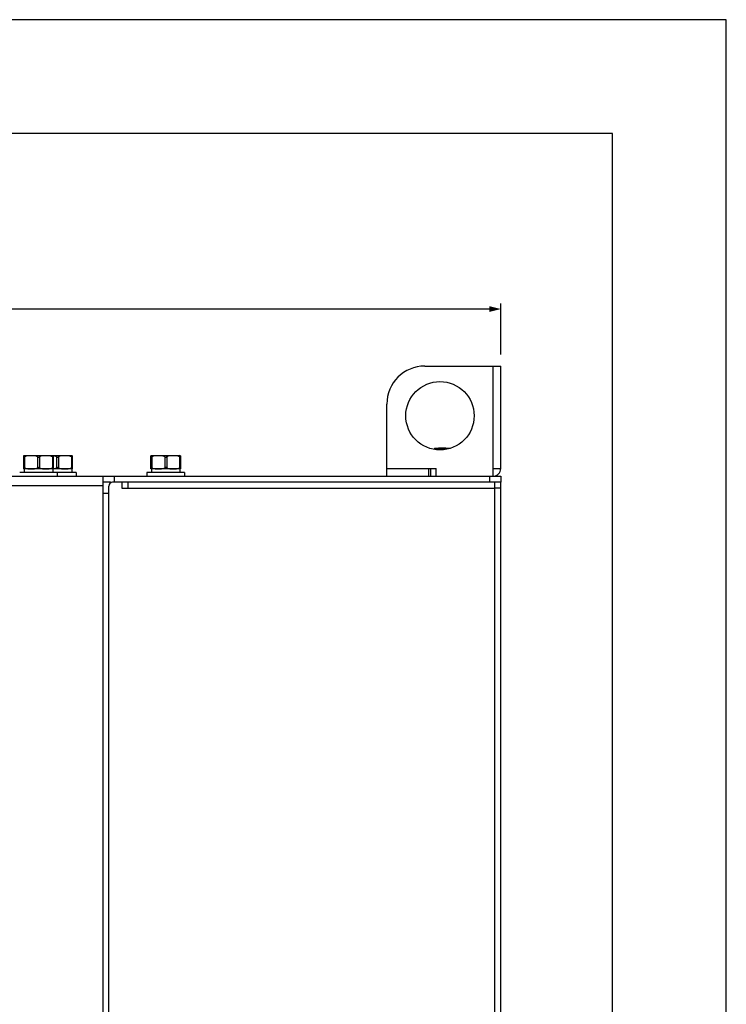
# Model space of a CAD drawing. Header units: millimetres. Extents: x 0 to 1700, y 17 to 1205.
# Tile 50 of 51: x 654 to 840, y 946 to 1205. Entities that reach past the tile are written whole.
import ezdxf

# ---------------------------------------------------------------- set-up
doc = ezdxf.new("R2010")
doc.units = ezdxf.units.MM
doc.header["$LTSCALE"] = 77.505185
doc.header["$PDMODE"] = 3
doc.header["$PDSIZE"] = 0.3125
doc.layers.get('0').update_dxf_attribs({"linetype": 'CONTINUOUS'})
doc.layers.get('Defpoints').update_dxf_attribs({"linetype": 'CONTINUOUS'})
doc.layers.add('DF', color=3, linetype='CONTINUOUS')
doc.styles.get("Standard").update_dxf_attribs({"font": 'arial.ttf'})
doc.dimstyles.new('DIMSTYLE_1', dxfattribs={"dimtxt": 10, "dimasz": 3, "dimexe": 1.5, "dimexo": 3, "dimgap": 2.5, "dimtad": 1, "dimdec": 1, "dimzin": 0, "dimdsep": 46, "dimtxsty": 'Standard', "dimblk": '_FILLED', "dimblk1": '_FILLED', "dimblk2": '_FILLED', "dimcen": 0.09, "dimadec": 1, "dimazin": 0, "dimtp": 0.1, "dimtm": 0.1, "dimtfac": 1, "dimtdec": 1, "dimtofl": 0, "dimtmove": 0, "dimatfit": 3, "dimldrblk": '_FILLED', "dimfxl": 1, "dimtolj": 1, "dimtzin": 0, "dimarcsym": 0})

# ---------------------------------------------------------------- blocks, each defined once
blk = doc.blocks.new('_FILLED')
at = {"color": 0, "linetype": 'ByBlock'}
blk.add_solid([(0, 0), (-1, 0.25), (-1, -0.25)], dxfattribs=at)
blk = doc.blocks.new('*D3')
at = {"color": 0, "linetype": 'Continuous', "lineweight": -2, "transparency": 16777216}
for p, q in [((500.62, 997.49), (500.62, 1130.78)), ((780.62, 1117.28), (780.62, 1130.78)), ((777.62, 1129.28), (503.62, 1129.28))]:
    blk.add_line(p, q, dxfattribs=at)
at = {"layer": 'Defpoints', "color": 0, "linetype": 'Continuous', "transparency": 16777216}
for p in [(500.62, 1129.28), (780.62, 1114.28), (500.62, 994.49)]:
    blk.add_point(p, dxfattribs=at)
at = {"color": 0, "linetype": 'Continuous', "lineweight": -2, "transparency": 16777216, "xscale": 3, "yscale": 3, "zscale": 3, "rotation": 180}
blk.add_blockref('_FILLED', (500.62, 1129.28), dxfattribs=at)
at = {"color": 0, "linetype": 'Continuous', "lineweight": -2, "transparency": 16777216, "xscale": 3, "yscale": 3, "zscale": 3}
blk.add_blockref('_FILLED', (780.62, 1129.28), dxfattribs=at)
at = {"color": 0, "linetype": 'Continuous', "transparency": 16777216, "insert": (640.8, 1145.12), "char_height": 10, "width": 10.0743, "attachment_point": 2, "line_spacing_factor": 0.9}
blk.add_mtext('\\A1;D', dxfattribs=at)

msp = doc.modelspace()

# ---------------------------------------------------------------- linework, layer by layer
for p, q in [((840, 1205.48), (0, 1205.48)), ((840, 17.48), (840, 1205.48))]:
    msp.add_line(p, q)
at = {"linetype": 'Continuous'}
for p, q in [((760.62, 1114.28), (780.62, 1114.28)), ((778.62, 1085.28), (778.62, 1114.28)), ((780.62, 1087.28), (780.62, 1114.28)), ((750.62, 1085.28), (750.62, 1104.28)), ((763.21, 1092.67), (763.37, 1092.68)), ((763.22, 1092.36), (763.22, 1092.67)), ((763.37, 1092.68), (767.4, 1092.68)), ((763.47, 1092.36), (763.47, 1092.32)), ((655.01, 1090.67), (655.17, 1090.68)), ((655.02, 1087.2), (655.02, 1090.67)), ((655.17, 1090.68), (662.67, 1090.68)), ((655.27, 1090.36), (655.27, 1087.5)), ((658.67, 1090.36), (658.67, 1087.5)), ((659.17, 1090.36), (659.17, 1087.5)), ((662.57, 1090.36), (662.57, 1087.5)), ((662.67, 1090.68), (667.67, 1090.68)), ((662.82, 1090.67), (662.67, 1090.68)), ((662.82, 1090.67), (662.82, 1087.2)), ((663.67, 1090.36), (663.67, 1087.5)), ((664.17, 1090.36), (664.17, 1087.5)), ((667.57, 1090.36), (667.57, 1087.5)), ((667.82, 1090.67), (667.67, 1090.68)), ((667.82, 1090.67), (667.82, 1087.2)), ((688.51, 1090.67), (688.67, 1090.68)), ((688.52, 1087.2), (688.52, 1090.67)), ((688.67, 1090.68), (696.17, 1090.68)), ((688.77, 1090.36), (688.77, 1087.5)), ((692.17, 1090.36), (692.17, 1087.5)), ((692.67, 1090.36), (692.67, 1087.5)), ((696.07, 1090.36), (696.07, 1087.5)), ((696.32, 1090.67), (696.17, 1090.68)), ((696.32, 1090.67), (696.32, 1087.2)), ((655.17, 1087.18), (655.01, 1087.2)), ((655.17, 1087.18), (655.17, 1086.23)), ((662.67, 1087.18), (655.17, 1087.18)), ((662.67, 1087.18), (662.82, 1087.2)), ((662.67, 1087.18), (662.67, 1086.23)), ((667.67, 1087.18), (662.67, 1087.18)), ((667.67, 1087.18), (667.82, 1087.2)), ((667.67, 1087.18), (667.67, 1086.23)), ((688.67, 1087.18), (688.51, 1087.2)), ((688.67, 1087.18), (688.67, 1086.23)), ((696.17, 1087.18), (688.67, 1087.18)), ((696.17, 1087.18), (696.32, 1087.2)), ((696.17, 1087.18), (696.17, 1086.23)), ((750.62, 1087.28), (763.62, 1087.28)), ((761.62, 1087.28), (761.62, 1085.28)), ((762.12, 1087.28), (762.12, 1085.28)), ((763.62, 1085.28), (763.62, 1087.28)), ((778.62, 1087.28), (780.62, 1087.28)), ((507.12, 1085.28), (675.82, 1085.28)), ((663.87, 1086.23), (653.97, 1086.23)), ((663.87, 1086.23), (663.87, 1085.28)), ((668.87, 1086.23), (663.87, 1086.23)), ((668.87, 1086.23), (668.87, 1085.28)), ((675.82, 1085.28), (675.82, 643.54)), ((675.82, 1085.28), (763.62, 1085.28)), ((678.82, 1085.28), (678.82, 1083.68)), ((687.47, 1086.23), (687.47, 1085.28)), ((697.37, 1086.23), (687.47, 1086.23)), ((697.37, 1086.23), (697.37, 1085.28)), ((763.62, 1085.28), (778.62, 1085.28)), ((777.62, 1085.28), (777.62, 1083.68)), ((778.62, 1085.28), (780.62, 1085.28)), ((780.62, 1085.28), (780.62, 1083.68)), ((506.32, 1082.78), (675.82, 1082.78)), ((677.89, 1083.68), (675.82, 1083.68)), ((677.42, 644.88), (677.42, 1082.68)), ((680.82, 1083.68), (678.42, 1083.68)), ((680.82, 1083.68), (680.82, 1082.08)), ((779.91, 1083.68), (680.82, 1083.68)), ((680.82, 1082.08), (779.02, 1082.08)), ((682.42, 1083.68), (682.42, 1082.08)), ((779.02, 643.28), (779.02, 1083.68)), ((780.62, 1082.08), (779.02, 1082.08)), ((780.62, 1083.68), (779.91, 1083.68)), ((780.62, 643.28), (780.62, 1083.68)), ((677.42, 1080.68), (675.82, 1080.68))]:
    msp.add_line(p, q, dxfattribs=at)
msp.add_circle((764.62, 1101.18), 9, dxfattribs=at)
for centre, radius, start, end in [((760.62, 1104.28), 10, 90, 180), ((763.41, 1092.36), 0.197, 179.9814, 182.9852), ((778.62, 1087.28), 2, 270, 360), ((678.42, 1082.68), 1, 90, 180)]:
    msp.add_arc(centre, radius, start, end, dxfattribs=at)
for points, knots in [([(763.42, 1092.33), (763.42, 1092.33), (763.44, 1092.34), (763.45, 1092.36), (763.47, 1092.36)], [0, 0, 0, 0, 0.244421, 1, 1, 1, 1]), ([(766.74, 1092.44), (766.62, 1092.51), (766.35, 1092.59), (765.93, 1092.65), (765.51, 1092.67), (765.1, 1092.67), (764.68, 1092.66), (764.26, 1092.63), (763.85, 1092.56), (763.58, 1092.45), (763.47, 1092.36)], [0, 0, 0, 0, 0.125863, 0.250534, 0.374966, 0.499362, 0.623763, 0.748235, 0.873134, 1, 1, 1, 1]), ([(655.02, 1090.36), (655.02, 1090.35), (655.02, 1090.33), (655.03, 1090.3), (655.05, 1090.27), (655.09, 1090.26), (655.13, 1090.27), (655.17, 1090.3), (655.22, 1090.33), (655.25, 1090.35), (655.27, 1090.36)], [0, 0, 0, 0, 0.107057, 0.205776, 0.296013, 0.388716, 0.505492, 0.651521, 0.818798, 1, 1, 1, 1]), ([(658.67, 1090.36), (658.55, 1090.45), (658.27, 1090.57), (657.84, 1090.64), (657.4, 1090.67), (656.97, 1090.67), (656.53, 1090.67), (656.1, 1090.64), (655.66, 1090.57), (655.39, 1090.45), (655.27, 1090.36)], [0, 0, 0, 0, 0.126642, 0.25137, 0.375714, 0.5, 0.624287, 0.74863, 0.873358, 1, 1, 1, 1]), ([(658.67, 1090.36), (658.7, 1090.34), (658.78, 1090.29), (658.87, 1090.26), (658.92, 1090.26)], [0, 0, 0, 0, 0.488605, 1, 1, 1, 1]), ([(658.92, 1090.26), (658.96, 1090.26), (659.05, 1090.29), (659.13, 1090.34), (659.17, 1090.36)], [0, 0, 0, 0, 0.511395, 1, 1, 1, 1]), ([(662.57, 1090.36), (662.45, 1090.45), (662.17, 1090.57), (661.74, 1090.64), (661.3, 1090.67), (660.87, 1090.67), (660.43, 1090.67), (660, 1090.64), (659.56, 1090.57), (659.29, 1090.45), (659.17, 1090.36)], [0, 0, 0, 0, 0.126614, 0.251342, 0.37569, 0.49998, 0.624271, 0.748619, 0.87335, 1, 1, 1, 1]), ([(662.57, 1090.36), (662.58, 1090.35), (662.62, 1090.33), (662.66, 1090.3), (662.71, 1090.27), (662.75, 1090.26), (662.78, 1090.27), (662.8, 1090.3), (662.81, 1090.33), (662.82, 1090.35), (662.82, 1090.36)], [0, 0, 0, 0, 0.181202, 0.348479, 0.494508, 0.611285, 0.703988, 0.794224, 0.892943, 1, 1, 1, 1]), ([(663.67, 1090.36), (663.55, 1090.45), (663.26, 1090.57), (662.96, 1090.62), (662.82, 1090.63)], [0, 0, 0, 0, 0.503753, 1, 1, 1, 1]), ([(663.67, 1090.36), (663.7, 1090.34), (663.78, 1090.29), (663.87, 1090.26), (663.92, 1090.26)], [0, 0, 0, 0, 0.488605, 1, 1, 1, 1]), ([(663.92, 1090.26), (663.96, 1090.26), (664.05, 1090.29), (664.13, 1090.34), (664.17, 1090.36)], [0, 0, 0, 0, 0.511395, 1, 1, 1, 1]), ([(667.57, 1090.36), (667.45, 1090.45), (667.17, 1090.57), (666.74, 1090.64), (666.3, 1090.67), (665.87, 1090.67), (665.43, 1090.67), (665, 1090.64), (664.56, 1090.57), (664.29, 1090.45), (664.17, 1090.36)], [0, 0, 0, 0, 0.126614, 0.251342, 0.37569, 0.49998, 0.624271, 0.748619, 0.87335, 1, 1, 1, 1]), ([(667.57, 1090.36), (667.58, 1090.35), (667.62, 1090.33), (667.66, 1090.3), (667.71, 1090.27), (667.75, 1090.26), (667.78, 1090.27), (667.8, 1090.3), (667.81, 1090.33), (667.82, 1090.35), (667.82, 1090.36)], [0, 0, 0, 0, 0.181202, 0.348479, 0.494508, 0.611285, 0.703988, 0.794224, 0.892943, 1, 1, 1, 1]), ([(688.52, 1090.36), (688.52, 1090.35), (688.52, 1090.33), (688.53, 1090.3), (688.55, 1090.27), (688.59, 1090.26), (688.63, 1090.27), (688.67, 1090.3), (688.72, 1090.33), (688.75, 1090.35), (688.77, 1090.36)], [0, 0, 0, 0, 0.107057, 0.205776, 0.296013, 0.388716, 0.505492, 0.651521, 0.818798, 1, 1, 1, 1]), ([(692.17, 1090.36), (692.05, 1090.45), (691.77, 1090.57), (691.34, 1090.64), (690.9, 1090.67), (690.47, 1090.67), (690.03, 1090.67), (689.6, 1090.64), (689.16, 1090.57), (688.89, 1090.45), (688.77, 1090.36)], [0, 0, 0, 0, 0.126642, 0.25137, 0.375714, 0.5, 0.624287, 0.74863, 0.873358, 1, 1, 1, 1]), ([(692.17, 1090.36), (692.2, 1090.34), (692.28, 1090.29), (692.37, 1090.26), (692.42, 1090.26)], [0, 0, 0, 0, 0.488605, 1, 1, 1, 1]), ([(692.42, 1090.26), (692.46, 1090.26), (692.55, 1090.29), (692.63, 1090.34), (692.67, 1090.36)], [0, 0, 0, 0, 0.511395, 1, 1, 1, 1]), ([(696.07, 1090.36), (695.95, 1090.45), (695.67, 1090.57), (695.24, 1090.64), (694.8, 1090.67), (694.37, 1090.67), (693.93, 1090.67), (693.5, 1090.64), (693.06, 1090.57), (692.79, 1090.45), (692.67, 1090.36)], [0, 0, 0, 0, 0.126614, 0.251342, 0.37569, 0.49998, 0.624271, 0.748619, 0.87335, 1, 1, 1, 1]), ([(696.07, 1090.36), (696.08, 1090.35), (696.12, 1090.33), (696.16, 1090.3), (696.21, 1090.27), (696.25, 1090.26), (696.28, 1090.27), (696.3, 1090.3), (696.31, 1090.33), (696.32, 1090.35), (696.32, 1090.36)], [0, 0, 0, 0, 0.181202, 0.348479, 0.494508, 0.611285, 0.703988, 0.794224, 0.892943, 1, 1, 1, 1]), ([(655.27, 1087.5), (655.25, 1087.52), (655.22, 1087.54), (655.17, 1087.57), (655.13, 1087.6), (655.09, 1087.61), (655.05, 1087.6), (655.03, 1087.57), (655.02, 1087.54), (655.02, 1087.52), (655.02, 1087.5)], [0, 0, 0, 0, 0.181202, 0.348479, 0.494508, 0.611285, 0.703988, 0.794224, 0.892943, 1, 1, 1, 1]), ([(655.27, 1087.5), (655.39, 1087.42), (655.66, 1087.3), (656.1, 1087.23), (656.53, 1087.2), (656.97, 1087.2), (657.4, 1087.2), (657.84, 1087.23), (658.27, 1087.3), (658.55, 1087.42), (658.67, 1087.5)], [0, 0, 0, 0, 0.12664, 0.251367, 0.37571, 0.499996, 0.624282, 0.748626, 0.873354, 1, 1, 1, 1]), ([(658.92, 1087.61), (658.87, 1087.61), (658.78, 1087.58), (658.7, 1087.53), (658.67, 1087.5)], [0, 0, 0, 0, 0.511395, 1, 1, 1, 1]), ([(659.17, 1087.5), (659.13, 1087.53), (659.05, 1087.58), (658.96, 1087.61), (658.92, 1087.61)], [0, 0, 0, 0, 0.488605, 1, 1, 1, 1]), ([(659.17, 1087.5), (659.29, 1087.42), (659.56, 1087.3), (660, 1087.23), (660.43, 1087.2), (660.87, 1087.2), (661.3, 1087.2), (661.74, 1087.23), (662.17, 1087.3), (662.45, 1087.42), (662.57, 1087.5)], [0, 0, 0, 0, 0.126626, 0.25136, 0.375711, 0.500005, 0.6243, 0.748651, 0.873383, 1, 1, 1, 1]), ([(662.82, 1087.5), (662.82, 1087.52), (662.81, 1087.54), (662.8, 1087.57), (662.78, 1087.6), (662.75, 1087.61), (662.71, 1087.6), (662.66, 1087.57), (662.62, 1087.54), (662.58, 1087.52), (662.57, 1087.5)], [0, 0, 0, 0, 0.107057, 0.205776, 0.296013, 0.388716, 0.505492, 0.651521, 0.818798, 1, 1, 1, 1]), ([(662.82, 1087.24), (662.96, 1087.25), (663.26, 1087.3), (663.55, 1087.41), (663.67, 1087.5)], [0, 0, 0, 0, 0.496238, 1, 1, 1, 1]), ([(663.92, 1087.61), (663.87, 1087.61), (663.78, 1087.58), (663.7, 1087.53), (663.67, 1087.5)], [0, 0, 0, 0, 0.511395, 1, 1, 1, 1]), ([(664.17, 1087.5), (664.13, 1087.53), (664.05, 1087.58), (663.96, 1087.61), (663.92, 1087.61)], [0, 0, 0, 0, 0.488605, 1, 1, 1, 1]), ([(664.17, 1087.5), (664.29, 1087.42), (664.56, 1087.3), (665, 1087.23), (665.43, 1087.2), (665.87, 1087.2), (666.3, 1087.2), (666.74, 1087.23), (667.17, 1087.3), (667.45, 1087.42), (667.57, 1087.5)], [0, 0, 0, 0, 0.126626, 0.25136, 0.375711, 0.500005, 0.6243, 0.748651, 0.873383, 1, 1, 1, 1]), ([(667.82, 1087.5), (667.82, 1087.52), (667.81, 1087.54), (667.8, 1087.57), (667.78, 1087.6), (667.75, 1087.61), (667.71, 1087.6), (667.66, 1087.57), (667.62, 1087.54), (667.58, 1087.52), (667.57, 1087.5)], [0, 0, 0, 0, 0.107057, 0.205776, 0.296013, 0.388716, 0.505492, 0.651521, 0.818798, 1, 1, 1, 1]), ([(688.77, 1087.5), (688.75, 1087.52), (688.72, 1087.54), (688.67, 1087.57), (688.63, 1087.6), (688.59, 1087.61), (688.55, 1087.6), (688.53, 1087.57), (688.52, 1087.54), (688.52, 1087.52), (688.52, 1087.5)], [0, 0, 0, 0, 0.181202, 0.348479, 0.494508, 0.611285, 0.703988, 0.794224, 0.892943, 1, 1, 1, 1]), ([(688.77, 1087.5), (688.89, 1087.42), (689.16, 1087.3), (689.6, 1087.23), (690.03, 1087.2), (690.47, 1087.2), (690.9, 1087.2), (691.34, 1087.23), (691.77, 1087.3), (692.05, 1087.42), (692.17, 1087.5)], [0, 0, 0, 0, 0.12664, 0.251367, 0.37571, 0.499996, 0.624282, 0.748626, 0.873354, 1, 1, 1, 1]), ([(692.42, 1087.61), (692.37, 1087.61), (692.28, 1087.58), (692.2, 1087.53), (692.17, 1087.5)], [0, 0, 0, 0, 0.511395, 1, 1, 1, 1]), ([(692.67, 1087.5), (692.63, 1087.53), (692.55, 1087.58), (692.46, 1087.61), (692.42, 1087.61)], [0, 0, 0, 0, 0.488605, 1, 1, 1, 1]), ([(692.67, 1087.5), (692.79, 1087.42), (693.06, 1087.3), (693.5, 1087.23), (693.93, 1087.2), (694.37, 1087.2), (694.8, 1087.2), (695.24, 1087.23), (695.67, 1087.3), (695.95, 1087.42), (696.07, 1087.5)], [0, 0, 0, 0, 0.126626, 0.25136, 0.375711, 0.500005, 0.6243, 0.748651, 0.873383, 1, 1, 1, 1]), ([(696.32, 1087.5), (696.32, 1087.52), (696.31, 1087.54), (696.3, 1087.57), (696.28, 1087.6), (696.25, 1087.61), (696.21, 1087.6), (696.16, 1087.57), (696.12, 1087.54), (696.08, 1087.52), (696.07, 1087.5)], [0, 0, 0, 0, 0.107057, 0.205776, 0.296013, 0.388716, 0.505492, 0.651521, 0.818798, 1, 1, 1, 1])]:
    msp.add_open_spline(points, degree=3, knots=knots, dxfattribs=at)
at = {"layer": 'DF'}
for p, q in [((810, 1175.48), (30, 1175.48)), ((810, 47.48), (810, 1175.48))]:
    msp.add_line(p, q, dxfattribs=at)

# ---------------------------------------------------------------- dimensions: what is measured, and where the dimension line sits
at = {"linetype": 'Continuous'}
dim = msp.add_linear_dim(base=(500.62, 1129.28), p1=(780.62, 1114.28), p2=(500.62, 994.49), angle=180, text='D', dimstyle='DIMSTYLE_1', dxfattribs=at)
dim.commit()
dim.dimension.update_dxf_attribs({"geometry": '*D3', "text_midpoint": (640.8, 1129.28), "dimtype": 160})

doc.saveas('drawing.dxf')
